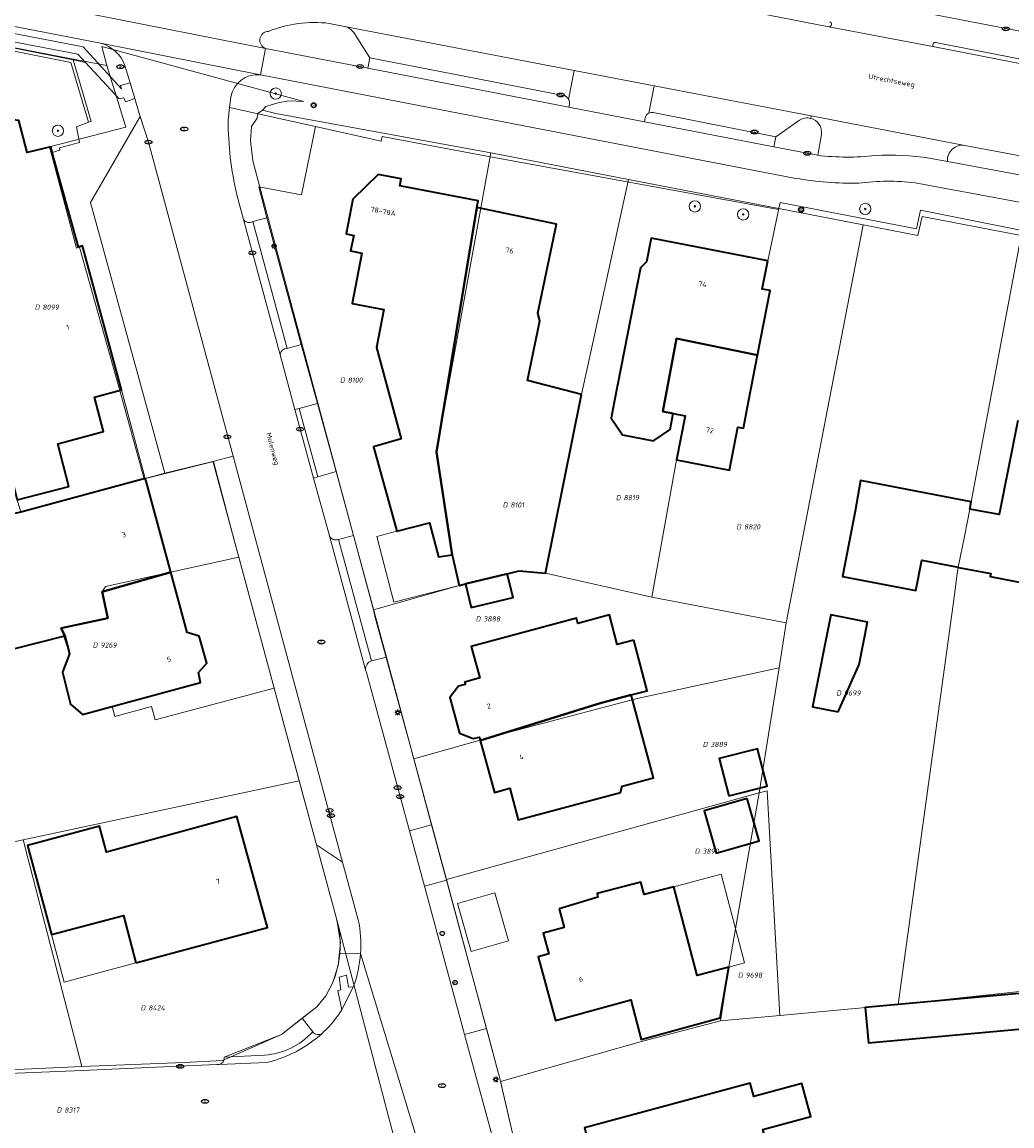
# Model space of a CAD drawing. Header units: metres. Extents: x 183765 to 187731, y 443805 to 446163.
# Tile 37 of 120: x 186720 to 186790, y 444258 to 444336. Entities that reach past the tile are written whole.
import ezdxf
from ezdxf.enums import TextEntityAlignment as Align

# ---------------------------------------------------------------- set-up
doc = ezdxf.new("R2010")
doc.units = ezdxf.units.M
doc.layers.get('0').update_dxf_attribs({"lineweight": 25})
for name, color, linetype, lineweight in [('B-WE-GR-BEPLANTING_CULTUUR_HEESTERS-GV', 90, 'Continuous', 18), ('B-WE-GR-BOOM-S', 253, 'Continuous', 25), ('B-WE-IE-MEUBILAIR-S', 7, 'Continuous', 25), ('B-WE-IE-TERREINAFSCHEIDING_KUNSTMATIG_MUUR-GV', 90, 'Continuous', 18), ('B-WE-OG-BEBOUWING-GV', 7, 'Continuous', 35), ('B-WE-OG-BEBOUWING-T18', 10, 'Continuous', 18), ('B-WE-OG-BEBOUWING_LUIFEL-GV', 7, 'Continuous', 18), ('B-WE-OG-BEBOUWING_OVERBOUWING-GV', 7, 'Continuous', 18), ('B-WE-OG-TERREIN_ERF-GV', 7, 'Continuous', 18), ('B-WE-OG-TOPOGRAFIE-T18', 10, 'Continuous', 18), ('B-WE-VH-GESLOTENVERHARDING_ASFALT-GV', 10, 'Continuous', 18), ('B-WE-VH-OPENVERHARDING-GV', 90, 'Continuous', 18), ('B-WE-VH-OPENVERHARDING_BETONELEMENT-GV', 90, 'Continuous', 18), ('B-WE-VH-OPENVERHARDING_BETONSTRAATSTEEN-GV', 90, 'Continuous', 18), ('B-WE-VH-OPENVERHARDING_STRAATBAKSTEEN-GV', 90, 'Continuous', 18), ('B-WE-VH-OPENVERHARDING_TEGEL-GV', 90, 'Continuous', 18)]:
    doc.layers.add(name, color=color, linetype=linetype, lineweight=lineweight)
doc.layers.add('B-WE-KG-GRENS_PERCEEL-G', color=7, linetype='Continuous', lineweight=13, true_color=0xa55252)
doc.layers.add('B-WE-KG-GRENS_PERCEEL-S', color=7, linetype='Continuous', lineweight=25, true_color=0xa55252)
doc.styles.add('NLCS-ISO', font='NLCS-ISO.ttf')
doc.styles.add('NLCS-ISO-M200-T18', font='NLCS-ISO.ttf', dxfattribs={"height": 0.36})

# ---------------------------------------------------------------- blocks, each defined once
blk = doc.blocks.new('SIE-MEUBILAIR_MAST_BOVENLEIDING-SO')
for radius in [0.875, 0.75]:
    blk.add_circle((0, 0), radius)
at = {"style": 'NLCS-ISO'}
blk.add_text('bl', height=0.75, dxfattribs=at).set_placement((0, 0.07), align=Align.MIDDLE_CENTER)
blk = doc.blocks.new('SIE-MEUBILAIR_PAAL_LICHTMAST-SO')
for points in [[(-0.62, 0), (-1, 0)], [(-0.71, 0.71), (-0.44, 0.44)], [(0, 1), (0, 0.62)], [(0.44, 0.44), (0.71, 0.71)], [(1, 0), (0.62, 0)], [(-0.71, -0.71), (-0.44, -0.44)], [(0, -0.62), (0, -1)], [(0.44, -0.44), (0.71, -0.71)]]:
    blk.add_lwpolyline(points)
blk.add_circle((0, 0), 0.5)
blk = doc.blocks.new('SIE-MEUBILAIR_PAAL_AFSLUITPAAL-SO')
blk.add_circle((0, 0), 0.75)
at = {"style": 'NLCS-ISO'}
blk.add_text('af', height=0.75, dxfattribs=at).set_placement((0, 0.05), align=Align.MIDDLE_CENTER)
blk = doc.blocks.new('SIE-MEUBILAIR_PUT_BRANDKRAAN-SO')
blk.add_ellipse((0, 0), major_axis=(1.25, 0), ratio=0.54)
at = {"style": 'NLCS-ISO'}
blk.add_text('bk', height=0.75, dxfattribs=at).set_placement((0.03, 0), align=Align.MIDDLE_CENTER)
blk = doc.blocks.new('SIE-MEUBILAIR_PUT_RIOOLPUT-SO')
blk.add_ellipse((0, 0), major_axis=(1.25, 0), ratio=0.54)
at = {"style": 'NLCS-ISO'}
blk.add_text('ri', height=0.75, dxfattribs=at).set_placement((-0.04, 0.07), align=Align.MIDDLE_CENTER)
blk = doc.blocks.new('SIE-MEUBILAIR_PUT_KOLK-SO')
blk.add_ellipse((0, 0), major_axis=(1.25, 0), ratio=0.54)
at = {"style": 'NLCS-ISO'}
blk.add_text('klk', height=0.75, dxfattribs=at).set_placement((0.03, 0), align=Align.MIDDLE_CENTER)
blk = doc.blocks.new('SGR-BOOM_GBKN-SO')
at = {"linetype": 'ByBlock', "lineweight": 18}
h = blk.add_hatch(color=0, dxfattribs=at)
h.dxf.hatch_style = 1
edge = h.paths.add_edge_path()
edge.add_arc((0, 0), 0.25, 0, 360)
at = {"color": 0, "linetype": 'ByBlock', "lineweight": 18}
for radius in [2, 0.25]:
    blk.add_circle((0, 0), radius, dxfattribs=at)
at = {"color": 0, "linetype": 'ByBlock', "lineweight": 18, "style": 'NLCS-ISO'}
blk.add_attdef('SOORT', (2.5, 0), '', height=1.5, dxfattribs=at)
blk = doc.blocks.new('SKG-PERCEELNUMMER-SO')
at = {"style": 'NLCS-ISO', "oblique": 10, "flags": 1}
for tag, p in [('GEMEENTECODE', (0, 2.55)), ('PERCEELGROOTTE', (0, -2.45))]:
    blk.add_attdef(tag, text='', height=1.8, dxfattribs=at).set_placement(p, align=Align.MIDDLE_CENTER)
at = {"style": 'NLCS-ISO', "oblique": 10}
blk.add_attdef('SECTIE', text='', height=1.8, dxfattribs=at).set_placement((-0.5, 0), align=Align.MIDDLE_RIGHT)
blk.add_attdef('PERCEELNUMMER', text='', height=1.8, dxfattribs=at).set_placement((0.5, 0), align=Align.MIDDLE_LEFT)

msp = doc.modelspace()

# ---------------------------------------------------------------- linework, layer by layer
at = {"layer": 'B-WE-GR-BEPLANTING_CULTUUR_HEESTERS-GV'}
for points in [[(186741.526, 444336.15, 0.128171), (186737.241, 444335.588)], [(186737.241, 444335.588, 0.838983), (186737.036, 444334.386)], [(186743.268, 444335.506, 0.160704), (186742.611, 444335.941)], [(186775.529, 444329.443, 0.205174), (186774.739, 444329.319)], [(186776.288, 444328.304, 0.385881), (186775.529, 444329.443)]]:
    msp.add_lwpolyline(points, format="xyb", dxfattribs=at)
at = {"layer": 'B-WE-GR-BEPLANTING_CULTUUR_HEESTERS-GV', "flags": 128}
for points in [[(186742.611, 444335.941), (186741.526, 444336.15)], [(186744.255, 444332.99), (186744.396, 444333.716), (186743.268, 444335.506)], [(186737.036, 444334.386), (186744.255, 444332.99)], [(186774.739, 444329.319), (186773.06, 444328.147)], [(186773.06, 444328.147), (186772.919, 444327.436), (186776.025, 444326.834), (186776.288, 444328.304)]]:
    msp.add_lwpolyline(points, dxfattribs=at)
at = {"layer": 'B-WE-IE-TERREINAFSCHEIDING_KUNSTMATIG_MUUR-GV', "flags": 128}
msp.add_lwpolyline([(186711.465, 444335.957), (186711.425, 444335.761), (186712.151, 444332.004), (186712.382, 444331.956), (186711.702, 444335.706), (186723.283, 444333.394), (186724.531, 444329.162), (186724.723, 444329.218), (186723.441, 444333.566)], close=True, dxfattribs=at)
at = {"layer": 'B-WE-KG-GRENS_PERCEEL-G', "flags": 128}
for points in [[(186711.672, 444335.915), (186723.443, 444333.632)], [(186725.83, 444333.182), (186725.475, 444334.518), (186739.728, 444330.637), (186738.65, 444330.673), (186737.922, 444330.529), (186737.495, 444330.432), (186737.042, 444330.286), (186736.814, 444330.011)], [(186725.83, 444333.182), (186727.15, 444328.82), (186721.78, 444327.44), (186723.676, 444320.273), (186723.896, 444320.344), (186726.742, 444310.212), (186728.462, 444303.977)], [(186723.443, 444333.632), (186725.83, 444333.182)], [(186737.427, 444321.603), (186736.128, 444326.448), (186735.966, 444327.882), (186736.025, 444328.862), (186736.432, 444329.462), (186736.486, 444329.788), (186736.814, 444330.011)], [(186736.814, 444330.011), (186737.764, 444329.776), (186752.93, 444327.018)], [(186750.699, 444296.456), (186750.213, 444298.615), (186749.109, 444305.87), (186752.93, 444327.018)], [(186752.93, 444327.018), (186762.663, 444325.127)], [(186762.663, 444325.127), (186759.345, 444309.94), (186756.798, 444297.315)], [(186762.663, 444325.127), (186773.274, 444323.067)], [(186773.274, 444323.067), (186772.501, 444319.386), (186772.498, 444319.373)], [(186773.274, 444323.067), (186779.225, 444321.91)], [(186783.1, 444321.17), (186783.409, 444322.521), (186790.389, 444321.158)], [(186744.663, 444294.722), (186737.427, 444321.603)], [(186773.795, 444293.811), (186779.225, 444321.91)], [(186779.225, 444321.91), (186783.1, 444321.17)], [(186790.389, 444321.158), (186786.855, 444302.366), (186786.776, 444301.836), (186786.378, 444299.898), (186785.932, 444297.731), (186785.847, 444297.106), (186785.656, 444295.61), (186781.716, 444266.849)], [(186772.498, 444319.373), (186772.174, 444317.826), (186772.111, 444317.381), (186772.665, 444317.272), (186771.78, 444312.727), (186766.06, 444313.886), (186765.094, 444308.727), (186766.661, 444308.422), (186766.058, 444305.316), (186764.308, 444295.62)], [(186728.462, 444303.977), (186733.348, 444305.195), (186734.817, 444299.649), (186735.144, 444298.44)], [(186728.462, 444303.977), (186719.971, 444301.69), (186719.689, 444301.613)], [(186725.732, 444296.382), (186735.144, 444298.44)], [(186735.144, 444298.44), (186737.639, 444289.201)], [(186756.798, 444297.315), (186754.817, 444297.455), (186750.699, 444296.456)], [(186764.308, 444295.62), (186756.798, 444297.315)], [(186750.699, 444296.456), (186744.663, 444294.722)], [(186722.602, 444293.427), (186725.893, 444294.146), (186725.487, 444296.001)], [(186725.487, 444296.001), (186725.732, 444296.382)], [(186773.795, 444293.811), (186764.308, 444295.62)], [(186747.497, 444284.2), (186744.757, 444294.276), (186744.663, 444294.722)], [(186722.602, 444293.427), (186723.183, 444291.624), (186722.694, 444290.322), (186723.249, 444288.054), (186724.094, 444287.327), (186726.196, 444287.899)], [(186773.295, 444290.636), (186773.795, 444293.811)], [(186773.295, 444290.636), (186763.283, 444288.459), (186753.269, 444285.816), (186747.497, 444284.2)], [(186771.887, 444281.792), (186773.295, 444290.636)], [(186726.196, 444287.899), (186726.385, 444287.195), (186728.972, 444287.889), (186729.225, 444286.947), (186737.639, 444289.201)], [(186737.639, 444289.201), (186739.406, 444282.659)], [(186749.814, 444275.676), (186747.497, 444284.2)], [(186719.92, 444278.48), (186739.406, 444282.659)], [(186739.406, 444282.659), (186742.068, 444272.818)], [(186771.887, 444281.792), (186749.814, 444275.676)], [(186769.159, 444265.697), (186769.742, 444269.495), (186771.887, 444281.792)], [(186771.887, 444281.792), (186772.45, 444281.948)], [(186773.354, 444266.082), (186772.45, 444281.948)], [(186711.315, 444276.635), (186719.92, 444278.48)], [(186719.92, 444278.48), (186724.054, 444262.464)], [(186753.623, 444261.419), (186753.601, 444261.516), (186749.814, 444275.676)], [(186742.068, 444272.818), (186742.315, 444271.23), (186742.146, 444269.609), (186741.787, 444268.408), (186741.281, 444267.463), (186740.641, 444266.677)], [(186742.068, 444272.818), (186747.279, 444252.931)], [(186794.919, 444268.26), (186781.716, 444266.849)], [(186781.716, 444266.849), (186773.354, 444266.082)], [(186740.641, 444266.677), (186738.146, 444264.728), (186733.995, 444262.898), (186731.28, 444262.763)], [(186773.354, 444266.082), (186769.159, 444265.697)], [(186769.159, 444265.697), (186763.569, 444264.228), (186753.623, 444261.419)], [(186724.054, 444262.464), (186718.965, 444262.244)], [(186731.28, 444262.763), (186724.054, 444262.464)], [(186758.791, 444241.644), (186754.695, 444256.739), (186753.623, 444261.419)]]:
    msp.add_lwpolyline(points, dxfattribs=at)
at = {"layer": 'B-WE-OG-BEBOUWING-GV', "flags": 128}
for points in [[(186721.969, 444327.039), (186721.864, 444327.42), (186720.196, 444327.021), (186719.603, 444329.294), (186716.177, 444329.669), (186713.414, 444327.641), (186713.099, 444327.549), (186719.486, 444302.508), (186723.132, 444303.441), (186722.363, 444306.447), (186725.578, 444307.312), (186724.941, 444309.76), (186726.861, 444310.269), (186724.092, 444320.428), (186723.811, 444320.351)], [(186751.947, 444323.137), (186752.036, 444323.627), (186746.519, 444324.673), (186746.614, 444325.175), (186744.972, 444325.48), (186743.182, 444323.738), (186742.71, 444321.278), (186743.252, 444321.17), (186743.039, 444320.081), (186743.825, 444319.925), (186743.149, 444316.362), (186745.386, 444315.93), (186744.858, 444313.256), (186746.594, 444306.808), (186744.654, 444306.242), (186746.305, 444300.283), (186748.613, 444300.879), (186749.251, 444298.477), (186750.213, 444298.615), (186749.109, 444305.87)], [(186759.345, 444309.94), (186755.527, 444310.921), (186756.399, 444315.137), (186756.246, 444315.688), (186757.587, 444321.977), (186751.947, 444323.137), (186749.109, 444305.87), (186750.213, 444298.615), (186750.699, 444296.456), (186751.154, 444296.566), (186754.1, 444297.281), (186754.945, 444297.486), (186756.798, 444297.315)], [(186772.501, 444319.386), (186764.251, 444320.991), (186763.922, 444319.298), (186763.503, 444318.884), (186761.656, 444309.396), (186761.436, 444308.264), (186762.226, 444307.091), (186764.42, 444306.664), (186765.592, 444307.455), (186765.813, 444308.587), (186765.094, 444308.727), (186766.06, 444313.886), (186771.78, 444312.727), (186772.665, 444317.272), (186772.111, 444317.381)], [(186771.78, 444312.727), (186766.06, 444313.886), (186765.094, 444308.727), (186765.813, 444308.587), (186766.661, 444308.422), (186766.058, 444305.316), (186769.794, 444304.589), (186770.386, 444307.628), (186770.773, 444307.553), (186771.165, 444309.566)], [(186725.487, 444296.001), (186730.34, 444297.39), (186728.586, 444303.813), (186728.534, 444304.004), (186719.747, 444301.626), (186712.51, 444300.1), (186707.106, 444298.961), (186710.147, 444282.584), (186717.479, 444284.697), (186715.67, 444291.075), (186722.844, 444292.885), (186722.602, 444293.427), (186725.893, 444294.146)], [(186732.331, 444292.878), (186731.502, 444293.134), (186730.34, 444297.39), (186725.487, 444296.001), (186725.893, 444294.146), (186722.602, 444293.427), (186722.844, 444292.885), (186723.183, 444291.624), (186722.694, 444290.322), (186723.249, 444288.054), (186724.094, 444287.327), (186732.439, 444289.597), (186732.294, 444290.292), (186732.88, 444290.963)], [(186754.1, 444297.281), (186751.154, 444296.566), (186751.559, 444294.894), (186754.506, 444295.609)], [(186763.046, 444292.594), (186761.87, 444292.278), (186761.308, 444294.367), (186759.089, 444293.772), (186758.989, 444294.14), (186751.552, 444292.144), (186752.156, 444289.918), (186751.091, 444289.627), (186751.132, 444289.459), (186750.657, 444289.33), (186750.044, 444288.527), (186750.727, 444286.017), (186751.69, 444285.634), (186752.127, 444285.728), (186752.187, 444285.508), (186760.592, 444288.103), (186762.855, 444288.711), (186763.988, 444289.015)], [(186777.474, 444287.515), (186778.945, 444290.855), (186779.546, 444293.861), (186776.959, 444294.378), (186775.659, 444287.878)], [(186762.855, 444288.711), (186760.592, 444288.103), (186752.187, 444285.508), (186753.199, 444281.827), (186754.269, 444282.121), (186754.874, 444279.881), (186762.089, 444281.817), (186762.202, 444282.266), (186764.424, 444282.863)], [(186769.742, 444281.578), (186772.445, 444282.265), (186771.772, 444284.912), (186769.069, 444284.225)], [(186771.04, 444281.395), (186767.997, 444280.528), (186768.846, 444277.547), (186771.889, 444278.414)], [(186727.877, 444269.785), (186737.176, 444272.295), (186735.003, 444280.133), (186725.792, 444277.606), (186725.301, 444279.441), (186720.22, 444278.082), (186721.904, 444271.785), (186726.985, 444273.144)], [(186757.757, 444273.597), (186758.114, 444272.288), (186756.636, 444271.885), (186757.034, 444270.426), (186756.28, 444270.22), (186757.506, 444265.73), (186762.833, 444267.177), (186763.557, 444264.382), (186769.125, 444265.906), (186769.742, 444269.495), (186767.507, 444268.908), (186765.863, 444275.166), (186763.76, 444274.614), (186763.529, 444275.493), (186760.437, 444274.681), (186760.503, 444274.428)], [(186795.152, 444265.552), (186794.916, 444268.052), (186779.376, 444266.639), (186779.612, 444264.138)], [(186775.191, 444246.674), (186772.146, 444258.023), (186775.526, 444258.93), (186774.899, 444261.267), (186771.509, 444260.357), (186771.254, 444261.287), (186759.557, 444258.134), (186763.581, 444243.137), (186766.908, 444244.036), (186768.641, 444237.647), (186780.393, 444240.791), (186778.571, 444247.581)]]:
    msp.add_lwpolyline(points, close=True, dxfattribs=at)
msp.add_lwpolyline([(186790.154, 444308.109), (186788.846, 444301.459), (186786.776, 444301.836), (186786.855, 444302.366), (186779.045, 444303.872), (186778.659, 444301.692), (186777.771, 444297.089), (186782.962, 444296.088), (186783.374, 444298.225), (186785.932, 444297.731), (186785.969, 444297.724), (186788.244, 444297.296), (186788.201, 444297.07), (186790.734, 444296.58)], dxfattribs=at)
at = {"layer": 'B-WE-OG-BEBOUWING_LUIFEL-GV', "flags": 128}
for points in [[(186746.305, 444300.283), (186744.879, 444299.915), (186746.08, 444295.263), (186750.699, 444296.456), (186750.213, 444298.615), (186749.251, 444298.477), (186748.613, 444300.879)], [(186765.863, 444275.166), (186767.507, 444268.908), (186769.742, 444269.495), (186770.855, 444269.789), (186769.211, 444276.047)], [(186721.904, 444271.785), (186722.805, 444268.416), (186727.877, 444269.785), (186726.985, 444273.144)]]:
    msp.add_lwpolyline(points, close=True, dxfattribs=at)
at = {"layer": 'B-WE-OG-BEBOUWING_OVERBOUWING-GV', "flags": 128}
msp.add_lwpolyline([(186753.217, 444274.739), (186750.591, 444273.989), (186751.56, 444270.595), (186754.187, 444271.345)], close=True, dxfattribs=at)
at = {"layer": 'B-WE-OG-TERREIN_ERF-GV', "flags": 128}
for points in [[(186711.702, 444335.706), (186712.382, 444331.956), (186713.158, 444327.777), (186713.06, 444327.758), (186713.099, 444327.549), (186713.414, 444327.641), (186716.177, 444329.669), (186719.603, 444329.294), (186720.196, 444327.021), (186721.864, 444327.42), (186721.969, 444327.039), (186722.492, 444327.188), (186722.483, 444327.349), (186723.888, 444327.726), (186723.684, 444328.848), (186724.531, 444329.162), (186723.283, 444333.394)], [(186750.213, 444298.615), (186749.251, 444298.477), (186748.613, 444300.879), (186746.305, 444300.283), (186744.654, 444306.242), (186746.594, 444306.808), (186744.858, 444313.256), (186745.386, 444315.93), (186743.149, 444316.362), (186743.825, 444319.925), (186743.039, 444320.081), (186743.252, 444321.17), (186742.71, 444321.278), (186743.182, 444323.738), (186744.972, 444325.48), (186746.614, 444325.175), (186746.519, 444324.673), (186752.036, 444323.627), (186751.947, 444323.137), (186757.587, 444321.977), (186756.246, 444315.688), (186756.399, 444315.137), (186755.527, 444310.921), (186759.345, 444309.94), (186756.798, 444297.315), (186754.945, 444297.486), (186754.1, 444297.281), (186754.506, 444295.609), (186751.559, 444294.894), (186751.154, 444296.566), (186750.699, 444296.456)], [(186765.813, 444308.587), (186765.592, 444307.455), (186764.42, 444306.664), (186762.226, 444307.091), (186761.436, 444308.264), (186761.656, 444309.396), (186763.503, 444318.884), (186763.922, 444319.298), (186764.251, 444320.991), (186772.501, 444319.386), (186772.111, 444317.381), (186772.665, 444317.272), (186771.78, 444312.727), (186771.165, 444309.566), (186770.773, 444307.553), (186770.386, 444307.628), (186769.794, 444304.589), (186766.058, 444305.316), (186766.661, 444308.422)], [(186726.861, 444310.269), (186724.941, 444309.76), (186725.578, 444307.312), (186722.363, 444306.447), (186723.132, 444303.441), (186719.486, 444302.508), (186719.747, 444301.626), (186728.534, 444304.004)], [(186762.855, 444288.711), (186764.424, 444282.863), (186762.202, 444282.266), (186762.089, 444281.817), (186754.874, 444279.881), (186754.269, 444282.121), (186753.199, 444281.827), (186752.187, 444285.508), (186752.127, 444285.728), (186751.69, 444285.634), (186750.727, 444286.017), (186750.044, 444288.527), (186750.657, 444289.33), (186751.132, 444289.459), (186751.091, 444289.627), (186752.156, 444289.918), (186751.552, 444292.144), (186758.989, 444294.14), (186759.089, 444293.772), (186761.308, 444294.367), (186761.87, 444292.278), (186763.046, 444292.594), (186763.988, 444289.015)], [(186775.659, 444287.878), (186776.959, 444294.378), (186779.546, 444293.861), (186778.945, 444290.855), (186777.474, 444287.515)], [(186769.742, 444281.578), (186769.069, 444284.225), (186771.772, 444284.912), (186772.445, 444282.265)], [(186771.04, 444281.395), (186771.889, 444278.414), (186768.846, 444277.547), (186767.997, 444280.528)], [(186735.003, 444280.133), (186737.176, 444272.295), (186727.877, 444269.785), (186726.985, 444273.144), (186721.904, 444271.785), (186720.22, 444278.082), (186725.301, 444279.441), (186725.792, 444277.606)], [(186765.863, 444275.166), (186767.507, 444268.908), (186769.742, 444269.495), (186769.125, 444265.906), (186763.557, 444264.382), (186762.833, 444267.177), (186757.506, 444265.73), (186756.28, 444270.22), (186757.034, 444270.426), (186756.636, 444271.885), (186758.114, 444272.288), (186757.757, 444273.597), (186760.503, 444274.428), (186760.437, 444274.681), (186763.529, 444275.493), (186763.76, 444274.614)], [(186794.916, 444268.052), (186795.152, 444265.552), (186779.612, 444264.138), (186779.376, 444266.639)], [(186780.393, 444240.791), (186768.641, 444237.647), (186766.908, 444244.036), (186763.581, 444243.137), (186759.557, 444258.134), (186771.254, 444261.287), (186771.509, 444260.357), (186774.899, 444261.267), (186775.526, 444258.93), (186772.146, 444258.023), (186775.191, 444246.674), (186778.571, 444247.581)]]:
    msp.add_lwpolyline(points, close=True, dxfattribs=at)
for points in [[(186801.904, 444319.228), (186783.272, 444322.951), (186782.993, 444321.639), (186773.364, 444323.496), (186773.26, 444323.003), (186752.663, 444326.766), (186745.257, 444328.157), (186745.197, 444327.842), (186740.563, 444328.864), (186739.559, 444324.046), (186736.546, 444324.6), (186737.111, 444322.422), (186739.55, 444313.462), (186740.692, 444309.298), (186742.011, 444304.487), (186743.248, 444299.978), (186745.558, 444291.394), (186748.751, 444279.534), (186749.801, 444275.634), (186752.623, 444265.149), (186753.601, 444261.516), (186754.695, 444256.739)], [(186790.734, 444296.58), (186788.201, 444297.07), (186788.244, 444297.296), (186785.969, 444297.724), (186785.932, 444297.731), (186783.374, 444298.225), (186782.962, 444296.088), (186777.771, 444297.089), (186778.659, 444301.692), (186779.045, 444303.872), (186786.855, 444302.366), (186786.776, 444301.836), (186788.846, 444301.459), (186790.154, 444308.109)], [(186740.634, 444278.118), (186733.348, 444305.055), (186733.308, 444305.204), (186729.916, 444304.377), (186728.534, 444304.004), (186728.586, 444303.813), (186730.34, 444297.39), (186731.502, 444293.134), (186732.331, 444292.878), (186732.88, 444290.963), (186732.294, 444290.292), (186732.439, 444289.597), (186724.094, 444287.327), (186723.249, 444288.054), (186722.694, 444290.322), (186723.183, 444291.624), (186722.844, 444292.885), (186715.67, 444291.075)], [(186742.068, 444272.818), (186740.634, 444278.118)], [(186734.115, 444263.13), (186738.146, 444264.728), (186739.616, 444265.876), (186740.641, 444266.677), (186741.281, 444267.463)], [(186718.888, 444261.964), (186724.077, 444262.192), (186731.413, 444262.513), (186733.581, 444262.608), (186733.756, 444262.616)]]:
    msp.add_lwpolyline(points, dxfattribs=at)
at = {"layer": 'B-WE-OG-TERREIN_ERF-GV'}
for points in [[(186742.278, 444270.472, 0.087792), (186742.068, 444272.818)], [(186741.281, 444267.463, 0.118616), (186742.278, 444270.472)], [(186733.756, 444262.616, 0.382344), (186734.115, 444263.13)]]:
    msp.add_lwpolyline(points, format="xyb", dxfattribs=at)
at = {"layer": 'B-WE-VH-GESLOTENVERHARDING_ASFALT-GV', "flags": 128}
for points in [[(186801.717, 444332.055), (186805.149, 444331.409), (186805.534, 444333.24), (186801.769, 444333.964), (186798.789, 444334.249), (186795.592, 444334.579), (186794.96, 444334.701), (186784.191, 444336.783), (186779.148, 444337.757), (186758.045, 444341.837), (186753.929, 444342.633), (186723.72, 444348.488), (186723.357, 444348.558), (186722.901, 444348.644), (186717.64, 444349.634), (186717.209, 444349.718), (186651.473, 444362.552)], [(186600.098, 444359.043), (186725.381, 444334.748), (186736.662, 444332.523), (186737.036, 444334.386), (186724.843, 444336.772), (186720.425, 444337.613), (186716.822, 444338.325)], [(186741.526, 444336.15), (186742.611, 444335.941), (186758.826, 444332.826), (186764.476, 444331.741), (186775.561, 444329.612), (186786.416, 444327.527), (186806.17, 444323.829), (186808.088, 444323.462), (186809.354, 444329.612), (186807.34, 444330.009), (186801.524, 444331.063), (186798.705, 444331.663), (186784.272, 444334.485), (186776.805, 444335.917), (186759.373, 444339.312), (186752.396, 444340.664), (186734.99, 444344.028), (186731.133, 444344.773), (186725.563, 444345.85), (186714.258, 444348.022), (186705.344, 444349.743), (186696.239, 444351.51), (186689.667, 444352.768)], [(186724.843, 444336.772), (186737.036, 444334.386)], [(186776.805, 444335.917), (186784.272, 444334.485)], [(186736.662, 444332.523), (186725.381, 444334.748)], [(186784.347, 444334.798), (186798.789, 444331.983)], [(186772.919, 444327.436), (186763.779, 444329.207), (186758.456, 444330.244), (186744.255, 444332.99), (186737.036, 444334.386), (186736.662, 444332.523), (186774.475, 444325.206)], [(186727.098, 444333.166), (186727.459, 444331.958), (186727.789, 444330.853), (186728.107, 444329.788), (186728.173, 444329.582), (186728.757, 444327.756), (186734.734, 444305.589), (186742.467, 444276.912), (186743.572, 444272.836)], [(186734.387, 444329.335), (186734.489, 444330.204), (186734.574, 444330.93)], [(186776.025, 444326.834), (186772.919, 444327.436)], [(186782.905, 444324.885), (186798.887, 444321.919), (186801.813, 444321.354), (186802.772, 444321.11), (186802.973, 444323.091), (186785.196, 444326.391), (186783.91, 444326.636)], [(186741.533, 444299.943), (186740.423, 444304.034), (186739.107, 444308.885), (186738.06, 444312.744), (186735.468, 444322.299), (186734.994, 444324.046)], [(186749.291, 444252.203), (186749.359, 444251.951), (186754.19, 444253.295), (186753.448, 444256.028), (186751.086, 444264.735), (186748.243, 444275.215), (186747.185, 444279.113), (186744.149, 444290.304), (186744.096, 444290.499), (186741.533, 444299.943)], [(186749.148, 444252.655), (186743.737, 444270.442)], [(186743.737, 444270.442), (186749.148, 444252.655)], [(186743.227, 444268.097), (186742.415, 444266.47)], [(186741.131, 444264.912), (186741.021, 444264.809)], [(186737.118, 444262.763), (186733.756, 444262.616), (186733.581, 444262.608), (186731.413, 444262.513), (186724.077, 444262.192), (186718.888, 444261.964), (186718.704, 444261.956), (186704.085, 444261.316), (186696.098, 444261.034), (186693.755, 444260.951), (186680.236, 444260.473), (186652.614, 444259.983), (186649.078, 444259.919), (186648.955, 444259.917), (186648.159, 444259.902), (186648.304, 444254.924)]]:
    msp.add_lwpolyline(points, dxfattribs=at)
at = {"layer": 'B-WE-VH-GESLOTENVERHARDING_ASFALT-GV'}
for points in [[(186737.241, 444335.588, -0.128171), (186741.526, 444336.15)], [(186776.869, 444336.271, -0.846674), (186776.805, 444335.917)], [(186737.036, 444334.386, -0.838983), (186737.241, 444335.588)], [(186725.381, 444334.748, -0.248975), (186727.098, 444333.166)], [(186784.272, 444334.485, -0.356476), (186784.158, 444334.654)], [(186784.158, 444334.654, -0.4352), (186784.347, 444334.798)], [(186734.574, 444330.93, -0.400828), (186736.662, 444332.523)], [(186734.994, 444324.046, -0.056623), (186734.387, 444329.335)], [(186780.091, 444326.812, -0.056462), (186776.025, 444326.834)], [(186783.91, 444326.636, 0.052726), (186780.091, 444326.812)], [(186774.475, 444325.206, 0.041549), (186778.922, 444324.855)], [(186778.922, 444324.855, -0.0663), (186782.905, 444324.885)], [(186743.572, 444272.836, -0.071435), (186743.737, 444270.442)], [(186743.737, 444270.442, -0.070868), (186743.227, 444268.097)], [(186742.415, 444266.47, -0.059871), (186741.131, 444264.912)], [(186741.021, 444264.809, -0.131848), (186737.118, 444262.763)]]:
    msp.add_lwpolyline(points, format="xyb", dxfattribs=at)
at = {"layer": 'B-WE-VH-OPENVERHARDING-GV', "flags": 128}
msp.add_lwpolyline([(186795.367, 444336.689), (186784.566, 444338.726), (186784.191, 444336.783), (186794.96, 444334.701)], close=True, dxfattribs=at)
for points in [[(186775.561, 444329.612), (186775.529, 444329.443)], [(186786.416, 444327.527), (186775.561, 444329.612)], [(186776.288, 444328.304), (186776.025, 444326.834)], [(186783.91, 444326.636), (186785.196, 444326.391)]]:
    msp.add_lwpolyline(points, dxfattribs=at)
at = {"layer": 'B-WE-VH-OPENVERHARDING-GV'}
for points in [[(186775.529, 444329.443, -0.385881), (186776.288, 444328.304)], [(186776.025, 444326.834, 0.056462), (186780.091, 444326.812)], [(186780.091, 444326.812, -0.052726), (186783.91, 444326.636)], [(186785.196, 444326.391, -0.49631), (186786.416, 444327.527)]]:
    msp.add_lwpolyline(points, format="xyb", dxfattribs=at)
at = {"layer": 'B-WE-VH-OPENVERHARDING_BETONELEMENT-GV', "flags": 128}
for points in [[(186759.373, 444339.312), (186776.805, 444335.917)], [(186798.789, 444331.983), (186784.347, 444334.798)], [(186784.272, 444334.485), (186798.705, 444331.663)]]:
    msp.add_lwpolyline(points, dxfattribs=at)
at = {"layer": 'B-WE-VH-OPENVERHARDING_BETONELEMENT-GV'}
for points in [[(186776.805, 444335.917, 0.846674), (186776.869, 444336.271)], [(186784.158, 444334.654, 0.356476), (186784.272, 444334.485)], [(186784.347, 444334.798, 0.4352), (186784.158, 444334.654)]]:
    msp.add_lwpolyline(points, format="xyb", dxfattribs=at)
at = {"layer": 'B-WE-VH-OPENVERHARDING_BETONSTRAATSTEEN-GV', "flags": 128}
for points in [[(186764.476, 444331.741), (186758.826, 444332.826), (186758.434, 444330.782)], [(186764.106, 444329.817), (186764.476, 444331.741)], [(186758.501, 444330.442), (186758.456, 444330.244), (186763.779, 444329.207), (186763.837, 444329.485)], [(186735.468, 444322.299), (186738.06, 444312.744)], [(186738.561, 444313.191), (186736.125, 444322.166)], [(186741.533, 444299.943), (186744.096, 444290.499)], [(186744.517, 444291.114), (186742.182, 444299.691)], [(186740.358, 444264.926), (186739.616, 444265.876), (186738.146, 444264.728), (186734.115, 444263.13), (186736.96, 444263.276)], [(186736.96, 444263.276), (186734.115, 444263.13)], [(186733.756, 444262.616), (186737.118, 444262.763)]]:
    msp.add_lwpolyline(points, dxfattribs=at)
at = {"layer": 'B-WE-VH-OPENVERHARDING_BETONSTRAATSTEEN-GV'}
for points in [[(186758.434, 444330.782, -0.149972), (186758.501, 444330.442)], [(186763.837, 444329.485, -0.22772), (186764.106, 444329.817)], [(186736.125, 444322.166, -0.413525), (186735.468, 444322.299)], [(186738.06, 444312.744, -0.413528), (186738.561, 444313.191)], [(186742.182, 444299.691, -0.354099), (186741.533, 444299.943)], [(186744.096, 444290.499, -0.360527), (186744.517, 444291.114)], [(186736.96, 444263.276, 0.198026), (186740.358, 444264.926)], [(186740.358, 444264.926, -0.198026), (186736.96, 444263.276)], [(186737.118, 444262.763, 0.131848), (186741.021, 444264.809)], [(186741.021, 444264.809, -0.406442), (186740.358, 444264.926)], [(186734.115, 444263.13, -0.382344), (186733.756, 444262.616)]]:
    msp.add_lwpolyline(points, format="xyb", dxfattribs=at)
at = {"layer": 'B-WE-VH-OPENVERHARDING_BETONSTRAATSTEEN-GV', "flags": 128}
for points in [[(186728.757, 444327.756), (186728.173, 444329.582), (186724.669, 444323.5), (186728.191, 444310.665), (186729.916, 444304.377), (186733.308, 444305.204), (186734.734, 444305.589)], [(186739.395, 444308.942), (186739.107, 444308.885), (186740.423, 444304.034), (186740.715, 444304.132)], [(186734.734, 444305.589), (186733.308, 444305.204), (186733.348, 444305.055), (186740.634, 444278.118), (186742.467, 444276.912)]]:
    msp.add_lwpolyline(points, close=True, dxfattribs=at)
at = {"layer": 'B-WE-VH-OPENVERHARDING_STRAATBAKSTEEN-GV'}
for points in [[(186742.611, 444335.941, -0.160704), (186743.268, 444335.506)], [(186758.074, 444331.067, -0.206476), (186758.434, 444330.782)], [(186758.434, 444330.782, 0.206476), (186758.074, 444331.067)], [(186758.501, 444330.442, 0.149972), (186758.434, 444330.782)], [(186764.106, 444329.817, 0.22772), (186763.837, 444329.485)], [(186764.106, 444329.817, -0.154679), (186764.409, 444329.856)], [(186764.409, 444329.856, 0.154679), (186764.106, 444329.817)], [(186774.739, 444329.319, -0.205174), (186775.529, 444329.443)], [(186786.416, 444327.527, 0.49631), (186785.196, 444326.391)]]:
    msp.add_lwpolyline(points, format="xyb", dxfattribs=at)
at = {"layer": 'B-WE-VH-OPENVERHARDING_STRAATBAKSTEEN-GV', "flags": 128}
for points in [[(186758.434, 444330.782), (186758.826, 444332.826), (186742.611, 444335.941)], [(186743.268, 444335.506), (186744.396, 444333.716), (186758.074, 444331.067)], [(186758.074, 444331.067), (186744.396, 444333.716), (186744.255, 444332.99), (186758.456, 444330.244), (186758.501, 444330.442)], [(186764.476, 444331.741), (186764.106, 444329.817)], [(186775.529, 444329.443), (186775.561, 444329.612), (186764.476, 444331.741)], [(186763.779, 444329.207), (186772.919, 444327.436), (186773.06, 444328.147), (186764.409, 444329.856)], [(186763.837, 444329.485), (186763.779, 444329.207)], [(186764.409, 444329.856), (186773.06, 444328.147), (186774.739, 444329.319)], [(186805.937, 444322.529), (186806.17, 444323.829), (186786.416, 444327.527)], [(186785.196, 444326.391), (186802.973, 444323.091), (186805.319, 444322.275)]]:
    msp.add_lwpolyline(points, dxfattribs=at)
at = {"layer": 'B-WE-VH-OPENVERHARDING_TEGEL-GV', "flags": 128}
for points in [[(186725.381, 444334.748), (186600.098, 444359.043)], [(186598.023, 444358.18), (186598.54, 444357.637), (186598.379, 444357.384), (186602.717, 444357.733), (186646.284, 444349.293), (186650.218, 444347.947), (186670.07, 444344.117), (186674.777, 444342.258), (186691.965, 444338.901), (186699.304, 444339.303), (186724.136, 444334.493), (186726.843, 444331.531), (186726.783, 444331.772), (186727.459, 444331.958), (186727.098, 444333.166)], [(186699.262, 444338.7), (186723.772, 444333.982), (186724.314, 444333.394), (186726.693, 444330.813), (186727.027, 444330.902), (186727.148, 444330.618), (186727.789, 444330.853), (186727.459, 444331.958), (186726.783, 444331.772), (186726.843, 444331.531), (186724.136, 444334.493), (186699.304, 444339.303)], [(186711.465, 444335.957), (186723.441, 444333.566), (186724.314, 444333.394), (186723.772, 444333.982), (186699.262, 444338.7)], [(186774.475, 444325.206), (186736.662, 444332.523)], [(186734.574, 444330.93), (186734.489, 444330.204), (186740.563, 444328.864), (186745.197, 444327.842), (186745.257, 444328.157), (186752.663, 444326.766), (186773.26, 444323.003), (186773.364, 444323.496), (186782.993, 444321.639), (186783.272, 444322.951), (186801.904, 444319.228), (186801.7, 444317.918), (186803.098, 444317.65), (186803.581, 444320.742), (186802.772, 444321.11), (186801.813, 444321.354), (186798.887, 444321.919), (186782.905, 444324.885)], [(186740.563, 444328.864), (186734.489, 444330.204), (186734.387, 444329.335)], [(186736.125, 444322.166), (186737.111, 444322.422), (186736.546, 444324.6), (186739.559, 444324.046), (186740.563, 444328.864)], [(186734.994, 444324.046), (186735.468, 444322.299)], [(186738.06, 444312.744), (186739.107, 444308.885), (186739.395, 444308.942), (186740.692, 444309.298), (186739.55, 444313.462)], [(186739.55, 444313.462), (186738.561, 444313.191)], [(186742.011, 444304.487), (186740.715, 444304.132), (186740.423, 444304.034), (186741.533, 444299.943)], [(186742.182, 444299.691), (186743.248, 444299.978), (186742.011, 444304.487)], [(186744.096, 444290.499), (186744.149, 444290.304), (186747.185, 444279.113), (186748.751, 444279.534), (186745.558, 444291.394)], [(186745.558, 444291.394), (186744.517, 444291.114)], [(186742.467, 444276.912), (186740.634, 444278.118), (186742.068, 444272.818)], [(186743.572, 444272.836), (186742.467, 444276.912)], [(186743.737, 444270.442), (186742.278, 444270.472)], [(186742.278, 444270.472), (186743.737, 444270.442)], [(186742.415, 444266.47), (186742.123, 444267.828), (186742.349, 444267.892), (186742.231, 444268.786), (186742.738, 444268.917), (186742.893, 444268.066), (186743.227, 444268.097)], [(186741.281, 444267.463), (186740.641, 444266.677), (186739.616, 444265.876), (186740.358, 444264.926)], [(186741.021, 444264.809), (186741.131, 444264.912)]]:
    msp.add_lwpolyline(points, dxfattribs=at)
at = {"layer": 'B-WE-VH-OPENVERHARDING_TEGEL-GV'}
for points in [[(186727.098, 444333.166, 0.248975), (186725.381, 444334.748)], [(186736.662, 444332.523, 0.400828), (186734.574, 444330.93)], [(186734.387, 444329.335, 0.056623), (186734.994, 444324.046)], [(186778.922, 444324.855, -0.041549), (186774.475, 444325.206)], [(186782.905, 444324.885, 0.0663), (186778.922, 444324.855)], [(186735.468, 444322.299, 0.413525), (186736.125, 444322.166)], [(186738.561, 444313.191, 0.413528), (186738.06, 444312.744)], [(186741.533, 444299.943, 0.354099), (186742.182, 444299.691)], [(186744.517, 444291.114, 0.360527), (186744.096, 444290.499)], [(186742.068, 444272.818, -0.087792), (186742.278, 444270.472)], [(186743.737, 444270.442, 0.071435), (186743.572, 444272.836)], [(186742.278, 444270.472, -0.118616), (186741.281, 444267.463)], [(186743.227, 444268.097, 0.070868), (186743.737, 444270.442)], [(186741.131, 444264.912, 0.059871), (186742.415, 444266.47)], [(186740.358, 444264.926, 0.406442), (186741.021, 444264.809)]]:
    msp.add_lwpolyline(points, format="xyb", dxfattribs=at)
at = {"layer": 'B-WE-VH-OPENVERHARDING_TEGEL-GV', "flags": 128}
for points in [[(186728.173, 444329.582), (186728.107, 444329.788), (186727.789, 444330.853), (186727.148, 444330.618), (186727.027, 444330.902), (186726.693, 444330.813), (186724.314, 444333.394), (186723.441, 444333.566), (186724.723, 444329.218), (186724.531, 444329.162), (186723.684, 444328.848), (186723.888, 444327.726), (186722.483, 444327.349), (186722.492, 444327.188), (186721.969, 444327.039), (186723.811, 444320.351), (186724.092, 444320.428), (186726.861, 444310.269), (186728.534, 444304.004), (186729.916, 444304.377), (186728.191, 444310.665), (186724.669, 444323.5)], [(186737.111, 444322.422), (186736.125, 444322.166), (186738.561, 444313.191), (186739.55, 444313.462)], [(186740.692, 444309.298), (186739.395, 444308.942), (186740.715, 444304.132), (186742.011, 444304.487)], [(186743.248, 444299.978), (186742.182, 444299.691), (186744.517, 444291.114), (186745.558, 444291.394)], [(186748.751, 444279.534), (186747.185, 444279.113), (186748.243, 444275.215), (186749.801, 444275.634)], [(186749.801, 444275.634), (186748.243, 444275.215), (186751.086, 444264.735), (186752.623, 444265.149)], [(186743.227, 444268.097), (186742.893, 444268.066), (186742.738, 444268.917), (186742.231, 444268.786), (186742.349, 444267.892), (186742.123, 444267.828), (186742.415, 444266.47)], [(186753.601, 444261.516), (186752.623, 444265.149), (186751.086, 444264.735), (186753.448, 444256.028), (186754.789, 444256.392), (186754.695, 444256.739)]]:
    msp.add_lwpolyline(points, close=True, dxfattribs=at)

# ---------------------------------------------------------------- block references
at = {"layer": 'B-WE-GR-BOOM-S', "xscale": 0.2, "yscale": 0.2, "zscale": 0.2}
for p in [(186737.748, 444331.19), (186722.363, 444328.568), (186767.348, 444323.228), (186770.762, 444322.659), (186779.381, 444323.042)]:
    msp.add_blockref('SGR-BOOM_GBKN-SO', p, dxfattribs=at)
at = {"layer": 'B-WE-IE-MEUBILAIR-S', "xscale": 0.2, "yscale": 0.2, "zscale": 0.2}
for name, p in [('SIE-MEUBILAIR_PUT_KOLK-SO', (186789.311, 444335.771)), ('SIE-MEUBILAIR_PUT_BRANDKRAAN-SO', (186726.781, 444333.092)), ('SIE-MEUBILAIR_PUT_KOLK-SO', (186743.696, 444333.103)), ('SIE-MEUBILAIR_PUT_KOLK-SO', (186757.87, 444331.096)), ('SIE-MEUBILAIR_MAST_BOVENLEIDING-SO', (186740.426, 444330.371)), ('SIE-MEUBILAIR_PUT_RIOOLPUT-SO', (186731.286, 444328.69)), ('SIE-MEUBILAIR_PUT_KOLK-SO', (186771.554, 444328.476)), ('SIE-MEUBILAIR_PUT_KOLK-SO', (186728.757, 444327.756)), ('SIE-MEUBILAIR_PUT_KOLK-SO', (186775.287, 444326.975)), ('SIE-MEUBILAIR_MAST_BOVENLEIDING-SO', (186774.853, 444322.987)), ('SIE-MEUBILAIR_PAAL_LICHTMAST-SO', (186737.632, 444320.409)), ('SIE-MEUBILAIR_PUT_KOLK-SO', (186736.091, 444319.94)), ('SIE-MEUBILAIR_PUT_KOLK-SO', (186739.46, 444307.488)), ('SIE-MEUBILAIR_PUT_KOLK-SO', (186734.325, 444306.949)), ('SIE-MEUBILAIR_PUT_RIOOLPUT-SO', (186740.967, 444292.456)), ('SIE-MEUBILAIR_PAAL_LICHTMAST-SO', (186746.358, 444287.476)), ('SIE-MEUBILAIR_PUT_KOLK-SO', (186746.358, 444282.165)), ('SIE-MEUBILAIR_PUT_KOLK-SO', (186746.534, 444281.535)), ('SIE-MEUBILAIR_PUT_KOLK-SO', (186741.561, 444280.552)), ('SIE-MEUBILAIR_PUT_KOLK-SO', (186741.646, 444280.191)), ('SIE-MEUBILAIR_PAAL_AFSLUITPAAL-SO', (186749.508, 444271.866)), ('SIE-MEUBILAIR_PAAL_AFSLUITPAAL-SO', (186750.412, 444268.395)), ('SIE-MEUBILAIR_PUT_KOLK-SO', (186731.002, 444262.478)), ('SIE-MEUBILAIR_PAAL_LICHTMAST-SO', (186753.284, 444261.553)), ('SIE-MEUBILAIR_PUT_RIOOLPUT-SO', (186749.494, 444261.116)), ('SIE-MEUBILAIR_PUT_RIOOLPUT-SO', (186732.75, 444260.007))]:
    msp.add_blockref(name, p, dxfattribs=at)
at = {"layer": 'B-WE-KG-GRENS_PERCEEL-S', "xscale": 0.2, "yscale": 0.2, "zscale": 0.2}
for p, values in [((186721.171, 444316.106), {'PERCEELNUMMER': '8099', 'SECTIE': 'D'}), ((186742.727, 444310.956), {'PERCEELNUMMER': '8100', 'SECTIE': 'D'}), ((186762.212, 444302.65), {'PERCEELNUMMER': '8819', 'SECTIE': 'D'}), ((186754.22, 444302.135), {'PERCEELNUMMER': '8101', 'SECTIE': 'D'}), ((186770.719, 444300.588), {'PERCEELNUMMER': '8820', 'SECTIE': 'D'}), ((186752.317, 444294.085), {'PERCEELNUMMER': '3888', 'SECTIE': 'D'}), ((186725.268, 444292.237), {'PERCEELNUMMER': '9269', 'SECTIE': 'D'}), ((186777.781, 444288.851), {'PERCEELNUMMER': '9699', 'SECTIE': 'D'}), ((186768.346, 444285.221), {'PERCEELNUMMER': '3889', 'SECTIE': 'D'}), ((186767.781, 444277.678), {'PERCEELNUMMER': '3890', 'SECTIE': 'D'}), ((186770.829, 444268.923), {'PERCEELNUMMER': '9698', 'SECTIE': 'D'}), ((186728.647, 444266.611), {'PERCEELNUMMER': '8424', 'SECTIE': 'D'}), ((186722.718, 444259.393), {'PERCEELNUMMER': '8317', 'SECTIE': 'D'})]:
    msp.add_blockref('SKG-PERCEELNUMMER-SO', p, dxfattribs=at).add_auto_attribs(values)

# ---------------------------------------------------------------- texts
at = {"layer": 'B-WE-OG-BEBOUWING-T18', "style": 'NLCS-ISO-M200-T18'}
for s, rotation, p in [('78-78A', 349.5, (186745.337, 444322.869)), ('76', 348.4, (186754.263, 444320.108)), ('74', 349, (186767.899, 444317.735)), ('1', 15.2, (186723.065, 444314.691)), ('72', 349, (186768.404, 444307.406)), ('3', 15.3, (186727.025, 444300.038)), ('5', 16, (186730.202, 444291.232)), ('2', 15.2, (186752.798, 444287.928)), ('4', 15.4, (186755.104, 444284.33)), ('7', 15.5, (186733.68, 444275.546)), ('6', 15.3, (186759.305, 444268.634))]:
    msp.add_text(s, height=0.36, rotation=rotation, dxfattribs=at).set_placement(p, align=Align.MIDDLE)
at = {"layer": 'B-WE-OG-TOPOGRAFIE-T18', "style": 'NLCS-ISO-M200-T18'}
for s, rotation, p in [('Utrechtseweg', 349.3, (186781.24, 444332.063)), ('Molenweg', 285.2, (186737.489, 444306.083))]:
    msp.add_text(s, height=0.36, rotation=rotation, dxfattribs=at).set_placement(p, align=Align.MIDDLE)

doc.saveas('drawing.dxf')
